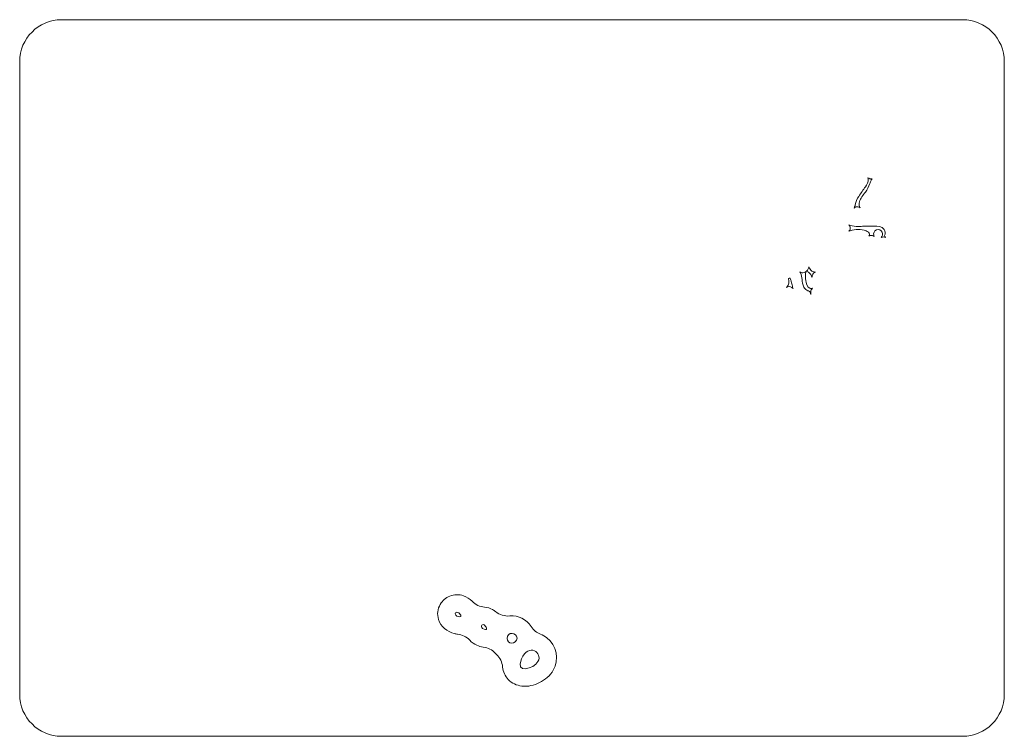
# Model space of a CAD drawing. Header units: millimetres. Extents: x -235 to 235, y -171 to 171.
import ezdxf

# ---------------------------------------------------------------- set-up
doc = ezdxf.new("R2010")
doc.units = ezdxf.units.MM
doc.header["$MEASUREMENT"] = 0
doc.layers.add('Layer 1', color=7, linetype='Continuous')

msp = doc.modelspace()

# ---------------------------------------------------------------- linework, layer by layer
at = {"layer": 'Layer 1', "lineweight": 20}
for points, knots in [([(-215.0326, 170.9294), (-215.0326, 170.9294), (214.9674, 170.9294), (214.9674, 170.9294), (225.9674, 170.9294), (234.9674, 161.9294), (234.9674, 150.9294), (234.9674, 150.9294), (234.9674, -151.0706), (234.9674, -151.0706), (234.9674, -162.0705), (225.9674, -171.0706), (214.9674, -171.0706), (214.9674, -171.0706), (-215.0326, -171.0706), (-215.0326, -171.0706), (-226.0326, -171.0706), (-235.0326, -162.0705), (-235.0326, -151.0706), (-235.0326, -151.0706), (-235.0326, 150.9294), (-235.0326, 150.9294), (-235.0326, 161.9294), (-226.0326, 170.9294), (-215.0326, 170.9294)], [0, 0, 0, 0, 0.125, 0.125, 0.125, 0.25, 0.25, 0.25, 0.375, 0.375, 0.375, 0.5, 0.5, 0.5, 0.625, 0.625, 0.625, 0.75, 0.75, 0.75, 0.875, 0.875, 0.875, 1, 1, 1, 1]), ([(163.5317, 81.6266), (163.6637, 81.9513), (163.7674, 82.2972), (163.8352, 82.6412), (164.1142, 84.0578), (164.7523, 85.3896), (165.4931, 86.6191), (166.4589, 88.2221), (167.6359, 89.6775), (168.6837, 91.2245), (169.3228, 92.168), (170.2863, 93.6535), (170.0026, 94.8439), (169.9906, 94.8945), (169.9764, 94.9445), (169.9601, 94.9939), (169.9601, 94.9939), (169.7895, 95.5105), (169.7895, 95.5105), (169.7895, 95.5105), (170.2541, 95.2274), (170.2541, 95.2274), (170.5943, 95.02), (170.9906, 94.9361), (171.3861, 94.9856), (171.3861, 94.9856), (171.826, 95.0406), (171.826, 95.0406), (171.826, 95.0406), (171.5761, 94.6744), (171.5761, 94.6744), (171.4886, 94.5462), (171.42, 94.4035), (171.357, 94.262), (171.1308, 93.7544), (170.9641, 93.2197), (170.7778, 92.6966), (170.2599, 91.242), (169.6551, 89.8244), (168.6569, 88.6277), (167.5637, 87.3172), (166.3212, 85.6127), (165.8622, 83.9531), (165.6632, 83.2338), (165.5966, 82.4279), (165.901, 81.7275), (165.901, 81.7275), (166.1265, 81.2087), (166.1265, 81.2087), (166.1265, 81.2087), (165.625, 81.4705), (165.625, 81.4705), (165.3315, 81.6237), (165.0071, 81.6821), (164.6776, 81.6594), (164.3731, 81.6384), (164.0825, 81.55), (163.8258, 81.3835), (163.8258, 81.3835), (163.2923, 81.0374), (163.2923, 81.0374), (163.2923, 81.0374), (163.5317, 81.6266), (163.5317, 81.6266)], [0, 0, 0, 0, 0.04761905, 0.04761905, 0.04761905, 0.0952381, 0.0952381, 0.0952381, 0.14285714, 0.14285714, 0.14285714, 0.19047619, 0.19047619, 0.19047619, 0.23809524, 0.23809524, 0.23809524, 0.28571429, 0.28571429, 0.28571429, 0.33333333, 0.33333333, 0.33333333, 0.38095238, 0.38095238, 0.38095238, 0.42857143, 0.42857143, 0.42857143, 0.47619048, 0.47619048, 0.47619048, 0.52380952, 0.52380952, 0.52380952, 0.57142857, 0.57142857, 0.57142857, 0.61904762, 0.61904762, 0.61904762, 0.66666667, 0.66666667, 0.66666667, 0.71428571, 0.71428571, 0.71428571, 0.76190476, 0.76190476, 0.76190476, 0.80952381, 0.80952381, 0.80952381, 0.85714286, 0.85714286, 0.85714286, 0.9047619, 0.9047619, 0.9047619, 0.95238095, 0.95238095, 0.95238095, 1, 1, 1, 1]), ([(177.7338, 67.1745), (177.4096, 67.2666), (177.0676, 67.2636), (176.7451, 67.1661), (176.7451, 67.1661), (176.2067, 67.0035), (176.2067, 67.0035), (176.2067, 67.0035), (176.5215, 67.4695), (176.5215, 67.4695), (176.761, 67.8242), (176.8869, 68.2385), (176.8869, 68.6664), (176.8869, 69.8492), (175.928, 70.8082), (174.7452, 70.8082), (173.5623, 70.8082), (172.6035, 69.8493), (172.6035, 68.6664), (172.6035, 68.4289), (172.6424, 68.1935), (172.7197, 67.9689), (172.7197, 67.9689), (172.9007, 67.443), (172.9007, 67.443), (172.9007, 67.443), (172.4262, 67.7332), (172.4262, 67.7332), (172.1911, 67.877), (171.9303, 67.9557), (171.6565, 67.9808), (171.3735, 68.0068), (171.0944, 67.974), (170.83, 67.8681), (170.83, 67.8681), (170.3665, 67.6822), (170.3665, 67.6822), (170.3665, 67.6822), (170.5736, 68.1366), (170.5736, 68.1366), (170.6358, 68.273), (170.6689, 68.4165), (170.6689, 68.5667), (170.6689, 69.3717), (169.7043, 69.9106), (169.0589, 70.175), (167.8912, 70.6535), (166.4837, 70.8258), (165.2278, 70.8258), (163.9769, 70.8258), (162.5773, 70.655), (161.413, 70.1816), (161.413, 70.1816), (160.8118, 69.9372), (160.8118, 69.9372), (160.8118, 69.9372), (161.1712, 70.4776), (161.1712, 70.4776), (161.3654, 70.7698), (161.4585, 71.1064), (161.4608, 71.4564), (161.4631, 71.8179), (161.3684, 72.1656), (161.1657, 72.466), (161.1657, 72.466), (160.8119, 72.9904), (160.8119, 72.9904), (160.8119, 72.9904), (161.4028, 72.7647), (161.4028, 72.7647), (162.5392, 72.3308), (163.9661, 72.2715), (165.1706, 72.2702), (166.1243, 72.2692), (167.077, 72.3192), (168.029, 72.3692), (168.6875, 72.4038), (169.3817, 72.4696), (170.0386, 72.4103), (170.5038, 72.3683), (170.9713, 72.3558), (171.4382, 72.3546), (172.9913, 72.3506), (175.2207, 72.5695), (176.5897, 71.7507), (177.4618, 71.2292), (177.8994, 70.375), (178.1209, 69.4163), (178.3244, 68.6179), (177.9007, 68.4623), (177.8575, 67.8628), (177.8473, 67.7208), (177.8895, 67.5897), (177.9609, 67.4682), (177.9609, 67.4682), (178.2132, 67.0383), (178.2132, 67.0383), (178.2132, 67.0383), (177.7338, 67.1745), (177.7338, 67.1745)], [0, 0, 0, 0, 0.03030303, 0.03030303, 0.03030303, 0.06060606, 0.06060606, 0.06060606, 0.09090909, 0.09090909, 0.09090909, 0.12121212, 0.12121212, 0.12121212, 0.15151515, 0.15151515, 0.15151515, 0.18181818, 0.18181818, 0.18181818, 0.21212121, 0.21212121, 0.21212121, 0.24242424, 0.24242424, 0.24242424, 0.27272727, 0.27272727, 0.27272727, 0.3030303, 0.3030303, 0.3030303, 0.33333333, 0.33333333, 0.33333333, 0.36363636, 0.36363636, 0.36363636, 0.39393939, 0.39393939, 0.39393939, 0.42424242, 0.42424242, 0.42424242, 0.45454545, 0.45454545, 0.45454545, 0.48484848, 0.48484848, 0.48484848, 0.51515152, 0.51515152, 0.51515152, 0.54545455, 0.54545455, 0.54545455, 0.57575758, 0.57575758, 0.57575758, 0.60606061, 0.60606061, 0.60606061, 0.63636364, 0.63636364, 0.63636364, 0.66666667, 0.66666667, 0.66666667, 0.6969697, 0.6969697, 0.6969697, 0.72727273, 0.72727273, 0.72727273, 0.75757576, 0.75757576, 0.75757576, 0.78787879, 0.78787879, 0.78787879, 0.81818182, 0.81818182, 0.81818182, 0.84848485, 0.84848485, 0.84848485, 0.87878788, 0.87878788, 0.87878788, 0.90909091, 0.90909091, 0.90909091, 0.93939394, 0.93939394, 0.93939394, 0.96969697, 0.96969697, 0.96969697, 1, 1, 1, 1]), ([(144.2791, 50.1741), (143.9829, 50.0204), (143.748, 49.7868), (143.577, 49.5012), (143.4257, 49.2487), (143.3329, 48.9698), (143.3174, 48.6751), (143.3174, 48.6751), (143.2807, 47.9764), (143.2807, 47.9764), (143.2807, 47.9764), (142.9426, 48.589), (142.9426, 48.589), (142.694, 49.0393), (142.4064, 49.4787), (142.0708, 49.8692), (141.7547, 50.2371), (141.2828, 50.6823), (140.7881, 50.7708), (140.7881, 50.7708), (140.4033, 50.8396), (140.4033, 50.8396), (140.4033, 50.8396), (140.6842, 51.1114), (140.6842, 51.1114), (141.0249, 51.4411), (141.4211, 51.9253), (141.5488, 52.3902), (141.5488, 52.3902), (141.709, 52.9729), (141.709, 52.9729), (141.709, 52.9729), (141.9281, 52.4097), (141.9281, 52.4097), (141.9372, 52.3864), (141.947, 52.3634), (141.9577, 52.3408), (142.3249, 51.565), (142.9018, 50.9471), (143.7286, 50.6692), (143.8883, 50.6155), (144.0522, 50.5757), (144.2186, 50.5491), (144.2186, 50.5491), (144.8175, 50.4534), (144.8175, 50.4534), (144.8175, 50.4534), (144.2791, 50.1741), (144.2791, 50.1741)], [0, 0, 0, 0, 0.0625, 0.0625, 0.0625, 0.125, 0.125, 0.125, 0.1875, 0.1875, 0.1875, 0.25, 0.25, 0.25, 0.3125, 0.3125, 0.3125, 0.375, 0.375, 0.375, 0.4375, 0.4375, 0.4375, 0.5, 0.5, 0.5, 0.5625, 0.5625, 0.5625, 0.625, 0.625, 0.625, 0.6875, 0.6875, 0.6875, 0.75, 0.75, 0.75, 0.8125, 0.8125, 0.8125, 0.875, 0.875, 0.875, 0.9375, 0.9375, 0.9375, 1, 1, 1, 1]), ([(131.4653, 43.6851), (131.9123, 44.313), (132.15, 45.0625), (132.15, 45.8337), (132.15, 46.2375), (132.085, 46.6391), (131.9558, 47.0217), (131.8807, 47.244), (131.9887, 47.4856), (132.2045, 47.5778), (132.4198, 47.6698), (132.6695, 47.5808), (132.7782, 47.3734), (133.0109, 46.9292), (133.1484, 46.4175), (133.2733, 45.9336), (133.4569, 45.2218), (133.6184, 44.5044), (133.8053, 43.7934), (133.8468, 43.6358), (133.8919, 43.479), (133.9406, 43.3234), (133.9406, 43.3234), (134.1491, 42.6574), (134.1491, 42.6574), (134.1491, 42.6574), (133.6194, 43.1119), (133.6194, 43.1119), (133.4038, 43.297), (133.1492, 43.4201), (132.8739, 43.4877), (132.4806, 43.5842), (132.0814, 43.5579), (131.712, 43.3875), (131.712, 43.3875), (131.0293, 43.0726), (131.0293, 43.0726), (131.0293, 43.0726), (131.4653, 43.6851), (131.4653, 43.6851)], [0, 0, 0, 0, 0.07692308, 0.07692308, 0.07692308, 0.15384615, 0.15384615, 0.15384615, 0.23076923, 0.23076923, 0.23076923, 0.30769231, 0.30769231, 0.30769231, 0.38461538, 0.38461538, 0.38461538, 0.46153846, 0.46153846, 0.46153846, 0.53846154, 0.53846154, 0.53846154, 0.61538462, 0.61538462, 0.61538462, 0.69230769, 0.69230769, 0.69230769, 0.76923077, 0.76923077, 0.76923077, 0.84615385, 0.84615385, 0.84615385, 0.92307692, 0.92307692, 0.92307692, 1, 1, 1, 1]), ([(142.2456, 40.8183), (142.1177, 41.1458), (141.8729, 41.3706), (141.5317, 41.46), (141.2295, 41.5392), (140.9768, 41.6315), (140.7035, 41.7856), (140.0315, 42.1647), (139.5782, 42.6681), (139.2367, 43.3571), (138.7044, 44.431), (138.5105, 45.8032), (138.4103, 46.9892), (138.3225, 48.0277), (138.1318, 49.1177), (137.6594, 50.0566), (137.6594, 50.0566), (137.367, 50.6379), (137.367, 50.6379), (137.367, 50.6379), (137.9354, 50.3212), (137.9354, 50.3212), (138.2004, 50.1736), (138.4937, 50.1046), (138.7962, 50.1026), (139.1559, 50.1002), (139.5661, 50.2925), (139.8673, 50.4755), (139.8673, 50.4755), (140.273, 50.7221), (140.273, 50.7221), (140.273, 50.7221), (140.1659, 50.2595), (140.1659, 50.2595), (140.0974, 49.9635), (140.0778, 49.6591), (140.0603, 49.3567), (140.0053, 48.4112), (140.0624, 47.4373), (140.2009, 46.5009), (140.3736, 45.3339), (140.8478, 43.2033), (142.0915, 42.7321), (142.3332, 42.6405), (142.5858, 42.6203), (142.8405, 42.6581), (142.8405, 42.6581), (143.3633, 42.7359), (143.3633, 42.7359), (143.3633, 42.7359), (143.0229, 42.3315), (143.0229, 42.3315), (142.7107, 41.9606), (142.5747, 41.4871), (142.625, 41.0056), (142.6289, 40.9686), (142.6313, 40.9315), (142.6319, 40.8944), (142.6319, 40.8944), (142.6501, 39.7832), (142.6501, 39.7832), (142.6501, 39.7832), (142.2456, 40.8183), (142.2456, 40.8183)], [0, 0, 0, 0, 0.04761905, 0.04761905, 0.04761905, 0.0952381, 0.0952381, 0.0952381, 0.14285714, 0.14285714, 0.14285714, 0.19047619, 0.19047619, 0.19047619, 0.23809524, 0.23809524, 0.23809524, 0.28571429, 0.28571429, 0.28571429, 0.33333333, 0.33333333, 0.33333333, 0.38095238, 0.38095238, 0.38095238, 0.42857143, 0.42857143, 0.42857143, 0.47619048, 0.47619048, 0.47619048, 0.52380952, 0.52380952, 0.52380952, 0.57142857, 0.57142857, 0.57142857, 0.61904762, 0.61904762, 0.61904762, 0.66666667, 0.66666667, 0.66666667, 0.71428571, 0.71428571, 0.71428571, 0.76190476, 0.76190476, 0.76190476, 0.80952381, 0.80952381, 0.80952381, 0.85714286, 0.85714286, 0.85714286, 0.9047619, 0.9047619, 0.9047619, 0.95238095, 0.95238095, 0.95238095, 1, 1, 1, 1]), ([(-26.0439, -122.3461), (-26.5568, -122.2887), (-27.0654, -122.195), (-27.5662, -122.0701), (-30.9919, -121.2161), (-33.9997, -118.7125), (-35.1032, -115.3088), (-35.9008, -112.8483), (-35.5607, -110.3223), (-34.2802, -108.0898), (-33.257, -106.3059), (-31.6843, -104.9369), (-29.7762, -104.1705), (-27.6882, -103.3318), (-25.3453, -103.2855), (-23.2157, -104.0022), (-21.6568, -104.5268), (-20.2574, -105.4506), (-19.0999, -106.6128), (-19.0915, -106.6213), (-19.0831, -106.6297), (-19.0748, -106.6382), (-17.4104, -108.3191), (-15.4551, -109.2356), (-13.0984, -109.4396), (-11.766, -109.5549), (-10.4739, -109.952), (-9.3029, -110.5973), (-8.8049, -110.8716), (-8.3324, -111.1906), (-7.8892, -111.5467), (-5.8862, -113.1562), (-3.6068, -113.8463), (-1.0474, -113.6192), (2.9798, -113.2618), (6.9148, -115.2677), (9.0946, -118.6526), (10.2294, -120.4149), (11.6894, -121.6118), (13.6401, -122.3786), (14.7032, -122.7966), (15.7007, -123.3667), (16.6017, -124.0687), (21.3187, -127.7435), (22.591, -134.3572), (19.6641, -139.554), (18.2006, -142.1526), (15.761, -144.1458), (13.1153, -145.459), (10.5147, -146.7499), (7.5883, -147.4375), (4.6829, -147.0963), (2.216, -146.8066), (-0.1124, -145.7755), (-1.8428, -143.9697), (-3.4073, -142.3371), (-4.2954, -140.2649), (-4.5157, -138.0228), (-4.7506, -135.6323), (-5.7166, -133.6585), (-7.4612, -132.0072), (-7.6375, -131.8403), (-7.8081, -131.6675), (-7.9727, -131.489), (-9.5539, -129.7747), (-11.4401, -128.796), (-13.7521, -128.4899), (-14.807, -128.3503), (-15.8307, -128.0389), (-16.7998, -127.6023), (-18.0841, -127.0237), (-19.2548, -126.2089), (-20.2354, -125.1971), (-21.8478, -123.5334), (-23.7415, -122.6039), (-26.0439, -122.3461)], [0, 0, 0, 0, 0.04, 0.04, 0.04, 0.08, 0.08, 0.08, 0.12, 0.12, 0.12, 0.16, 0.16, 0.16, 0.2, 0.2, 0.2, 0.24, 0.24, 0.24, 0.28, 0.28, 0.28, 0.32, 0.32, 0.32, 0.36, 0.36, 0.36, 0.4, 0.4, 0.4, 0.44, 0.44, 0.44, 0.48, 0.48, 0.48, 0.52, 0.52, 0.52, 0.56, 0.56, 0.56, 0.6, 0.6, 0.6, 0.64, 0.64, 0.64, 0.68, 0.68, 0.68, 0.72, 0.72, 0.72, 0.76, 0.76, 0.76, 0.8, 0.8, 0.8, 0.84, 0.84, 0.84, 0.88, 0.88, 0.88, 0.92, 0.92, 0.92, 0.96, 0.96, 0.96, 1, 1, 1, 1]), ([(-25.8879, -111.9422), (-27.223, -111.4929), (-27.9139, -113.3493), (-25.5396, -113.9413), (-23.3117, -114.4967), (-24.8454, -112.2931), (-25.8879, -111.9422)], [0, 0, 0, 0, 0.5, 0.5, 0.5, 1, 1, 1, 1]), ([(-13.3456, -117.9349), (-14.5793, -117.2551), (-15.5896, -118.9589), (-13.3587, -119.964), (-11.2652, -120.9072), (-12.3822, -118.4657), (-13.3456, -117.9349)], [0, 0, 0, 0, 0.5, 0.5, 0.5, 1, 1, 1, 1]), ([(2.0916, -125.2409), (3.5464, -122.3508), (-1.0906, -120.6598), (-2.168, -123.2845), (-3.3701, -126.2133), (0.7132, -127.9793), (2.0916, -125.2409)], [0, 0, 0, 0, 0.5, 0.5, 0.5, 1, 1, 1, 1]), ([(12.3646, -135.4429), (14.7853, -131.1449), (8.0104, -126.2167), (4.5015, -134.1283), (1.209, -141.5525), (10.4744, -138.7991), (12.3646, -135.4429)], [0, 0, 0, 0, 0.5, 0.5, 0.5, 1, 1, 1, 1])]:
    msp.add_open_spline(points, degree=3, knots=knots, dxfattribs=at)

doc.saveas('drawing.dxf')
